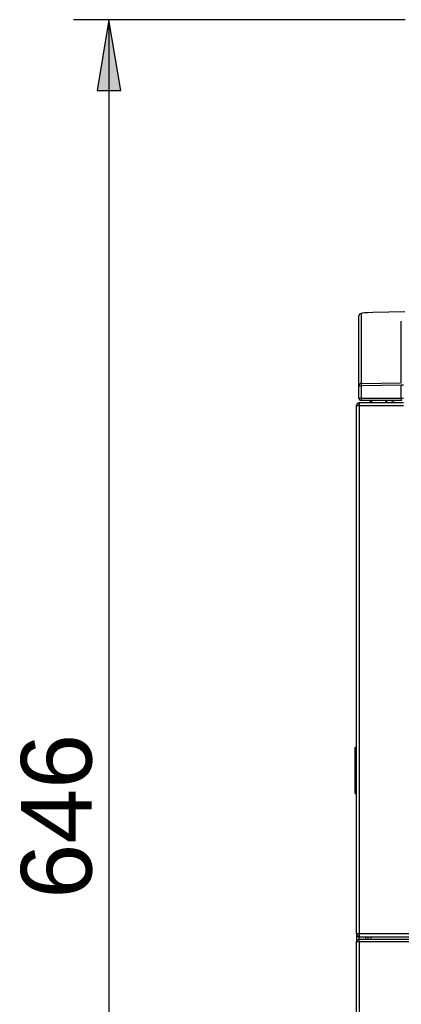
# Model space of a CAD drawing. Header units: millimetres. Extents: x 25 to 270, y 0 to 188.
# Tile 9 of 34: x 25 to 41, y 146 to 188. Entities that reach past the tile are written whole.
import ezdxf

# ---------------------------------------------------------------- set-up
doc = ezdxf.new("R2010")
doc.units = ezdxf.units.MM
doc.layers.add('134.124_BW4_CTM_', color=7, linetype='Continuous')
doc.layers.add('Standard', color=7, linetype='Continuous')

# ---------------------------------------------------------------- blocks, each defined once
blk = doc.blocks.new('SE1')
at = {"layer": '134.124_BW4_CTM_', "color": 7, "linetype": 'Continuous'}
for p, q in [((0.166, 49.024), (0.166, 51.988)), ((0.264, 52.087), (0.264, 49.123)), ((2.123, 52.157), (0.755, 52.131)), ((2.122, 52.156), (0.756, 52.131)), ((1.968, 49.151), (1.968, 51.77)), ((0.166, 49.024), (0.264, 49.024)), ((0.166, 48.5), (0.166, 49.024)), ((0.264, 49.123), (1.968, 49.151)), ((1.968, 49.051), (0.264, 49.024)), ((0.264, 49.024), (0.264, 48.5)), ((2.066, 49.051), (1.968, 49.051)), ((1.968, 48.5), (1.968, 49.051)), ((0.166, 48.5), (0.264, 48.5)), ((0.264, 48.5), (1.968, 48.5)), ((1.968, 48.5), (2.066, 48.5)), ((0.066, 48.182), (0.184, 48.182)), ((0.066, 25.768), (0.066, 48.182)), ((0.177, 48.3), (0.177, 48.199)), ((0.184, 48.182), (0.184, 48.3)), ((0.191, 48.3), (0.184, 48.3)), ((0.184, 48.182), (0.184, 25.768)), ((0.184, 48.182), (2.066, 48.182)), ((2.066, 48.3), (0.191, 48.3)), ((1.969, 48.4), (0.266, 48.4)), ((0.656, 48.3), (0.656, 48.4)), ((0.705, 48.4), (0.705, 48.3)), ((1.307, 48.3), (1.307, 48.4)), ((1.356, 48.315), (1.356, 48.4)), ((1.356, 48.315), (1.356, 48.3)), ((1.356, 48.315), (1.541, 48.311)), ((1.619, 48.4), (1.531, 48.3)), ((1.685, 48.4), (1.685, 48.4)), ((0.001, 33.639), (0.001, 31.761)), ((0.051, 33.689), (0.066, 33.689)), ((0.051, 33.64), (0.051, 31.76)), ((0.051, 33.64), (0.066, 33.64)), ((0, 32.987), (0.001, 32.987)), ((0, 32.987), (0, 32.923)), ((0, 32.923), (0.001, 32.923)), ((0, 32.923), (0, 32.426)), ((0, 32.426), (0.001, 32.426)), ((0, 32.426), (0, 32.398)), ((0, 32.398), (0.001, 32.398)), ((0, 32.398), (0, 32.381)), ((0, 32.381), (0.001, 32.381)), ((0, 32.381), (0, 32.377)), ((0, 32.377), (0.001, 32.377)), ((0, 32.377), (0, 32.161)), ((0, 32.161), (0.001, 32.161)), ((0, 32.161), (0, 32.05)), ((0, 32.05), (0.001, 32.05)), ((0.051, 31.76), (0.066, 31.76)), ((0.051, 31.711), (0.066, 31.711)), ((0.066, 25.768), (0.066, 25.43)), ((0.184, 25.768), (0.066, 25.768)), ((0.176, 25.447), (0.176, 25.55)), ((0.177, 25.751), (0.177, 25.65)), ((31.948, 25.768), (0.184, 25.768)), ((0.184, 25.65), (0.184, 25.768)), ((0.184, 25.65), (0.191, 25.65)), ((0.186, 25.55), (0.186, 25.65)), ((0.186, 25.43), (0.186, 25.55)), ((0.186, 25.55), (31.946, 25.55)), ((0.191, 25.65), (31.941, 25.65)), ((0.446, 25.65), (0.446, 25.55)), ((0.566, 25.55), (0.566, 25.65)), ((0.686, 25.55), (0.686, 25.65)), ((0.066, 9.85), (0.066, 25.43)), ((0.186, 25.43), (0.066, 25.43)), ((31.946, 25.43), (0.186, 25.43)), ((0.186, 25.43), (0.186, 9.87))]:
    blk.add_line(p, q, dxfattribs=at)
for centre, radius, start, end in [((0.266, 48.5), 0.1, 180, 270), ((0.184, 48.182), 0.118, 93.4355, 180), ((0.186, 48.18), 0.02, 95.7392, 174.2608), ((0.184, 48.182), 0.018, 113.1311, 180), ((0.184, 48.182), 0.118, 90, 93.4355), ((0.184, 48.182), 0.018, 90, 113.1311), ((0.191, 48.182), 0.118, 90, 93.4355), ((0.051, 33.639), 0.05, 90.5, 180), ((0.037, 33.125), 0.515, 88.4542, 93.971), ((0.051, 31.761), 0.05, 180, 269.5), ((0.035, 32.179), 0.42, 265.4017, 272.1731), ((0.184, 25.768), 0.118, 180, 266.5645), ((0.186, 25.43), 0.12, 94.7802, 180), ((0.184, 25.768), 0.018, 180, 246.8689), ((0.186, 25.43), 0.12, 90, 94.7802), ((0.184, 25.768), 0.018, 246.8689, 270), ((0.184, 25.768), 0.118, 266.5645, 270), ((0.191, 25.768), 0.118, 266.5645, 270), ((0.186, 25.43), 0.02, 120, 180), ((0.186, 25.43), 0.02, 90, 120)]:
    blk.add_arc(centre, radius, start, end, dxfattribs=at)
for centre, major_axis, ratio, start_param, end_param in [((0.266, 51.988), (0.1, 0), 0.997564, 1.58825, 3.141593), ((0.764, 52.096), (-0.5, -0.009), 0.069778, 4.728618, 6.281961), ((0.757, 52.031), (0.0019, -0.1), 0.016808, 3.07178, 3.141593), ((0.266, 49.024), (-0.1, 0), 0.997564, 4.729842, 6.283185), ((0.266, 49.024), (-0.0016, 0.1), 0.01745, 0.069813, 1.570512), ((0.266, 48.5), (0, -0.1), 0.017452, 4.712389, 6.283185), ((1.969, 48.5), (0, -0.1), 0.017452, 4.712389, 6.283185)]:
    blk.add_ellipse(centre, major_axis=major_axis, ratio=ratio, start_param=start_param, end_param=end_param, dxfattribs=at)
for points in [[(0.051, 33.64), (0.05, 33.655), (0.05, 33.671), (0.05, 33.683), (0.05, 33.689), (0.051, 33.689)], [(0.051, 31.711), (0.05, 31.711), (0.05, 31.717), (0.05, 31.729), (0.05, 31.745), (0.051, 31.76)]]:
    blk.add_open_spline(points, degree=5, dxfattribs=at)
blk.add_point((1.684, 48.4), dxfattribs=at)
blk = doc.blocks.new('GDimGGroup')
at = {"layer": 'Standard', "linetype": 'Continuous'}
blk.add_hatch(color=7, dxfattribs=at).paths.add_polyline_path([(4.016, 61.554), (5.016, 61.554), (4.516, 64.554)])
at = {"layer": 'Standard', "color": 7, "linetype": 'Continuous'}
for p, q in [((17.08, 64.554), (3.016, 64.554)), ((4.516, 64.554), (4.016, 61.554)), ((4.516, 64.554), (4.016, 61.554)), ((5.016, 61.554), (4.516, 64.554)), ((5.016, 61.554), (4.516, 64.554)), ((4.516, 64.554), (4.516, 0)), ((4.016, 61.554), (5.016, 61.554)), ((4.016, 61.554), (5.016, 61.554))]:
    blk.add_line(p, q, dxfattribs=at)
at = {"layer": 'Standard', "insert": (0.783, 27.262), "char_height": 3, "width": 7.0435, "attachment_point": 1, "rotation": 90}
blk.add_mtext('{\\fArial|b0||i0||c0|p34;\\C7;\\H3.;\\W1.;646}', dxfattribs=at)

msp = doc.modelspace()

# ---------------------------------------------------------------- block references
at = {"layer": 'Standard', "color": 7}
for name, p in [('GDimGGroup', (24.148, 122.9787)), ('SE1', (39.1036, 122.9787))]:
    msp.add_blockref(name, p, dxfattribs=at)

doc.saveas('drawing.dxf')
